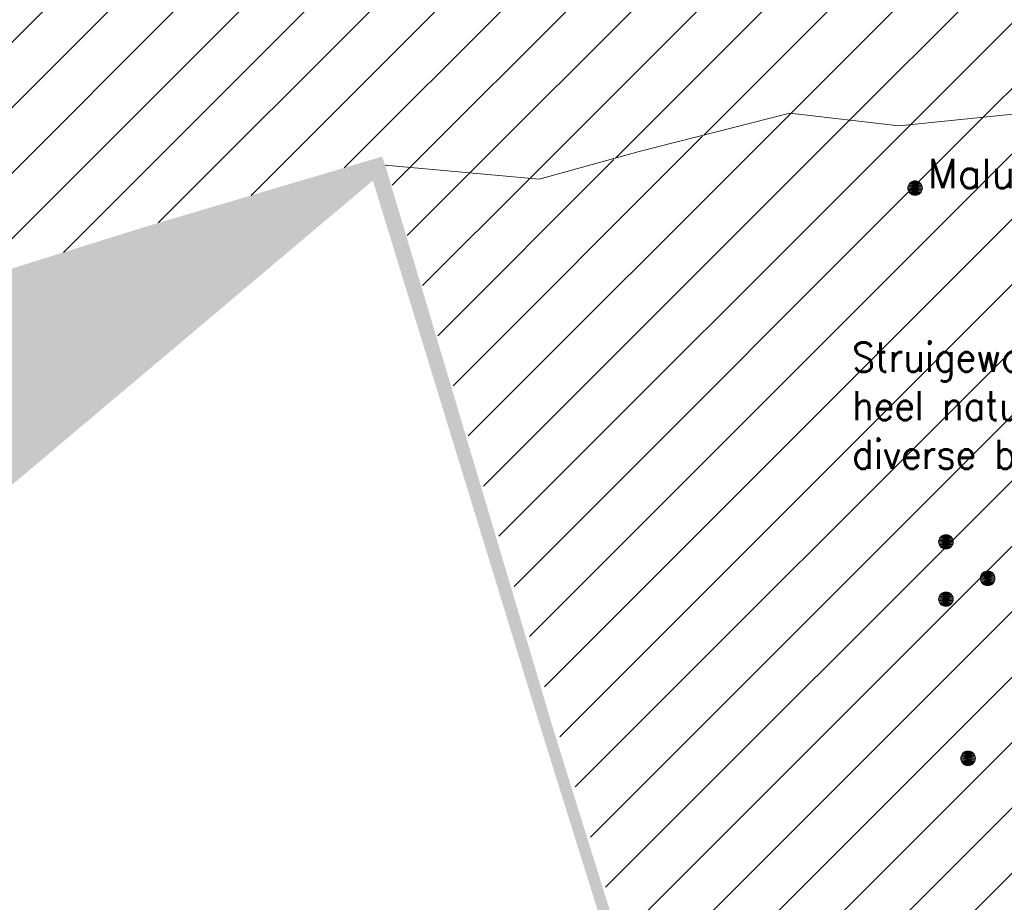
# Model space of a CAD drawing. Header units: metres. Extents: x 102852 to 106916, y 385458 to 392749.
# Tile 20 of 68: x 104631 to 104665, y 386144 to 386174. Entities that reach past the tile are written whole.
import ezdxf
from ezdxf.enums import TextEntityAlignment as Align

# ---------------------------------------------------------------- set-up
doc = ezdxf.new("R2010")
doc.units = ezdxf.units.M
for name, color, linetype, lineweight in [('0-BEPLANTING', 14, 'Continuous', 30), ('0-GRAS OM SPORTVELDEN', 2, 'Continuous', 30), ('0-HAAG', 82, 'Continuous', 30), ('_alg-maatvoering', 7, 'Continuous', 0), ('B-WE-GR-STRUIK-G', 90, 'Continuous', 13), ('Bomen', 84, 'Continuous', 0), ('Boomsoort', 10, 'Continuous', 0)]:
    doc.layers.add(name, color=color, linetype=linetype, lineweight=lineweight)
doc.styles.add('arial', font='arial.ttf')
doc.styles.add('Style-txt', font='txt.shx')

# ---------------------------------------------------------------- blocks, each defined once
blk = doc.blocks.new('MPOLYGON_627')
at = {"layer": 'Bomen', "flags": 128}
for points in [[(104661.987, 386168.552), (104661.973, 386168.505), (104662.464, 386168.505)], [(104662.01, 386168.595), (104661.987, 386168.552), (104662.449, 386168.552)], [(104661.987, 386168.552), (104662.449, 386168.552), (104662.464, 386168.505)], [(104662.042, 386168.633), (104662.01, 386168.595), (104662.426, 386168.595)], [(104662.01, 386168.595), (104662.426, 386168.595), (104662.449, 386168.552)], [(104662.079, 386168.664), (104662.042, 386168.633), (104662.395, 386168.633)], [(104662.042, 386168.633), (104662.395, 386168.633), (104662.426, 386168.595)], [(104662.123, 386168.687), (104662.079, 386168.664), (104662.357, 386168.664)], [(104662.079, 386168.664), (104662.357, 386168.664), (104662.395, 386168.633)], [(104662.17, 386168.702), (104662.123, 386168.687), (104662.314, 386168.687)], [(104662.123, 386168.687), (104662.314, 386168.687), (104662.357, 386168.664)], [(104662.218, 386168.707), (104662.17, 386168.702), (104662.267, 386168.702)], [(104662.17, 386168.702), (104662.267, 386168.702), (104662.314, 386168.687)], [(104661.973, 386168.505), (104661.968, 386168.457), (104662.468, 386168.457)], [(104661.968, 386168.457), (104661.973, 386168.408), (104662.464, 386168.408)], [(104661.968, 386168.457), (104662.468, 386168.457), (104662.464, 386168.408)], [(104661.973, 386168.505), (104662.464, 386168.505), (104662.468, 386168.457)], [(104661.973, 386168.408), (104661.987, 386168.361), (104662.449, 386168.361)], [(104661.973, 386168.408), (104662.464, 386168.408), (104662.449, 386168.361)], [(104661.987, 386168.361), (104662.01, 386168.318), (104662.426, 386168.318)], [(104661.987, 386168.361), (104662.449, 386168.361), (104662.426, 386168.318)], [(104662.01, 386168.318), (104662.042, 386168.28), (104662.395, 386168.28)], [(104662.01, 386168.318), (104662.426, 386168.318), (104662.395, 386168.28)], [(104662.042, 386168.28), (104662.079, 386168.249), (104662.357, 386168.249)], [(104662.042, 386168.28), (104662.395, 386168.28), (104662.357, 386168.249)], [(104662.079, 386168.249), (104662.123, 386168.226), (104662.314, 386168.226)], [(104662.079, 386168.249), (104662.357, 386168.249), (104662.314, 386168.226)], [(104662.123, 386168.226), (104662.17, 386168.211), (104662.267, 386168.211)], [(104662.123, 386168.226), (104662.314, 386168.226), (104662.267, 386168.211)], [(104662.17, 386168.211), (104662.267, 386168.211), (104662.218, 386168.207)]]:
    blk.add_lwpolyline(points, close=True, dxfattribs=at)
at = {"layer": 'Bomen', "color": 74, "true_color": 0x55aa00, "flags": 128}
for points in [[(104661.973, 386168.505), (104661.987, 386168.552)], [(104661.987, 386168.552), (104662.01, 386168.595)], [(104662.01, 386168.595), (104662.042, 386168.633)], [(104662.042, 386168.633), (104662.079, 386168.664)], [(104662.079, 386168.664), (104662.123, 386168.687)], [(104662.123, 386168.687), (104662.17, 386168.702)], [(104662.17, 386168.702), (104662.218, 386168.707)], [(104662.218, 386168.707), (104662.267, 386168.702)], [(104662.267, 386168.702), (104662.314, 386168.687)], [(104662.314, 386168.687), (104662.357, 386168.664)], [(104662.357, 386168.664), (104662.395, 386168.633)], [(104662.395, 386168.633), (104662.426, 386168.595)], [(104662.426, 386168.595), (104662.449, 386168.552)], [(104662.449, 386168.552), (104662.464, 386168.505)], [(104661.968, 386168.457), (104661.973, 386168.505)], [(104661.973, 386168.408), (104661.968, 386168.457)], [(104661.987, 386168.361), (104661.973, 386168.408)], [(104662.01, 386168.318), (104661.987, 386168.361)], [(104662.042, 386168.28), (104662.01, 386168.318)], [(104662.079, 386168.249), (104662.042, 386168.28)], [(104662.123, 386168.226), (104662.079, 386168.249)], [(104662.17, 386168.211), (104662.123, 386168.226)], [(104662.218, 386168.207), (104662.17, 386168.211)], [(104662.267, 386168.211), (104662.218, 386168.207)], [(104662.314, 386168.226), (104662.267, 386168.211)], [(104662.357, 386168.249), (104662.314, 386168.226)], [(104662.395, 386168.28), (104662.357, 386168.249)], [(104662.426, 386168.318), (104662.395, 386168.28)], [(104662.449, 386168.361), (104662.426, 386168.318)], [(104662.464, 386168.408), (104662.449, 386168.361)], [(104662.464, 386168.505), (104662.468, 386168.457)], [(104662.468, 386168.457), (104662.464, 386168.408)]]:
    blk.add_lwpolyline(points, dxfattribs=at)
at = {"layer": 'Bomen'}
for points in [[(104661.987, 386168.552), (104661.973, 386168.505), (104662.464, 386168.505)], [(104662.01, 386168.595), (104661.987, 386168.552), (104662.449, 386168.552)], [(104661.987, 386168.552), (104662.449, 386168.552), (104662.464, 386168.505)], [(104662.042, 386168.633), (104662.01, 386168.595), (104662.426, 386168.595)], [(104662.01, 386168.595), (104662.426, 386168.595), (104662.449, 386168.552)], [(104662.079, 386168.664), (104662.042, 386168.633), (104662.395, 386168.633)], [(104662.042, 386168.633), (104662.395, 386168.633), (104662.426, 386168.595)], [(104662.123, 386168.687), (104662.079, 386168.664), (104662.357, 386168.664)], [(104662.079, 386168.664), (104662.357, 386168.664), (104662.395, 386168.633)], [(104662.17, 386168.702), (104662.123, 386168.687), (104662.314, 386168.687)], [(104662.123, 386168.687), (104662.314, 386168.687), (104662.357, 386168.664)], [(104662.218, 386168.707), (104662.17, 386168.702), (104662.267, 386168.702)], [(104662.17, 386168.702), (104662.267, 386168.702), (104662.314, 386168.687)], [(104661.973, 386168.505), (104661.968, 386168.457), (104662.468, 386168.457)], [(104661.973, 386168.505), (104662.464, 386168.505), (104662.468, 386168.457)]]:
    blk.add_solid(points, dxfattribs=at)
at = {"layer": 'Bomen', "extrusion": (0, 0, -1)}
for points in [[(-104661.968, 386168.457), (-104661.973, 386168.408), (-104662.464, 386168.408)], [(-104661.968, 386168.457), (-104662.468, 386168.457), (-104662.464, 386168.408)], [(-104661.973, 386168.408), (-104661.987, 386168.361), (-104662.449, 386168.361)], [(-104661.973, 386168.408), (-104662.464, 386168.408), (-104662.449, 386168.361)], [(-104661.987, 386168.361), (-104662.01, 386168.318), (-104662.426, 386168.318)], [(-104661.987, 386168.361), (-104662.449, 386168.361), (-104662.426, 386168.318)], [(-104662.01, 386168.318), (-104662.042, 386168.28), (-104662.395, 386168.28)], [(-104662.01, 386168.318), (-104662.426, 386168.318), (-104662.395, 386168.28)], [(-104662.042, 386168.28), (-104662.079, 386168.249), (-104662.357, 386168.249)], [(-104662.042, 386168.28), (-104662.395, 386168.28), (-104662.357, 386168.249)], [(-104662.079, 386168.249), (-104662.123, 386168.226), (-104662.314, 386168.226)], [(-104662.079, 386168.249), (-104662.357, 386168.249), (-104662.314, 386168.226)], [(-104662.123, 386168.226), (-104662.17, 386168.211), (-104662.267, 386168.211)], [(-104662.123, 386168.226), (-104662.314, 386168.226), (-104662.267, 386168.211)], [(-104662.17, 386168.211), (-104662.267, 386168.211), (-104662.218, 386168.207)]]:
    blk.add_solid(points, dxfattribs=at)
blk = doc.blocks.new('MPOLYGON_629')
at = {"layer": 'Bomen', "flags": 128}
for points in [[(104663.032, 386154.394), (104663.027, 386154.345), (104663.527, 386154.345)], [(104663.027, 386154.345), (104663.032, 386154.296), (104663.522, 386154.296)], [(104663.027, 386154.345), (104663.527, 386154.345), (104663.522, 386154.296)], [(104663.046, 386154.441), (104663.032, 386154.394), (104663.522, 386154.394)], [(104663.032, 386154.394), (104663.522, 386154.394), (104663.527, 386154.345)], [(104663.069, 386154.484), (104663.046, 386154.441), (104663.508, 386154.441)], [(104663.046, 386154.441), (104663.508, 386154.441), (104663.522, 386154.394)], [(104663.1, 386154.522), (104663.069, 386154.484), (104663.485, 386154.484)], [(104663.069, 386154.484), (104663.485, 386154.484), (104663.508, 386154.441)], [(104663.138, 386154.553), (104663.1, 386154.522), (104663.454, 386154.522)], [(104663.1, 386154.522), (104663.454, 386154.522), (104663.485, 386154.484)], [(104663.181, 386154.576), (104663.138, 386154.553), (104663.416, 386154.553)], [(104663.138, 386154.553), (104663.416, 386154.553), (104663.454, 386154.522)], [(104663.228, 386154.59), (104663.181, 386154.576), (104663.373, 386154.576)], [(104663.181, 386154.576), (104663.373, 386154.576), (104663.416, 386154.553)], [(104663.277, 386154.595), (104663.228, 386154.59), (104663.326, 386154.59)], [(104663.228, 386154.59), (104663.326, 386154.59), (104663.373, 386154.576)], [(104663.032, 386154.296), (104663.046, 386154.25), (104663.508, 386154.25)], [(104663.032, 386154.296), (104663.522, 386154.296), (104663.508, 386154.25)], [(104663.046, 386154.25), (104663.069, 386154.206), (104663.485, 386154.206)], [(104663.046, 386154.25), (104663.508, 386154.25), (104663.485, 386154.206)], [(104663.069, 386154.206), (104663.1, 386154.168), (104663.454, 386154.168)], [(104663.069, 386154.206), (104663.485, 386154.206), (104663.454, 386154.168)], [(104663.1, 386154.168), (104663.138, 386154.137), (104663.416, 386154.137)], [(104663.1, 386154.168), (104663.454, 386154.168), (104663.416, 386154.137)], [(104663.138, 386154.137), (104663.181, 386154.114), (104663.373, 386154.114)], [(104663.138, 386154.137), (104663.416, 386154.137), (104663.373, 386154.114)], [(104663.181, 386154.114), (104663.228, 386154.1), (104663.326, 386154.1)], [(104663.181, 386154.114), (104663.373, 386154.114), (104663.326, 386154.1)], [(104663.228, 386154.1), (104663.326, 386154.1), (104663.277, 386154.095)]]:
    blk.add_lwpolyline(points, close=True, dxfattribs=at)
at = {"layer": 'Bomen', "color": 74, "true_color": 0x55aa00, "flags": 128}
for points in [[(104663.027, 386154.345), (104663.032, 386154.394)], [(104663.032, 386154.296), (104663.027, 386154.345)], [(104663.032, 386154.394), (104663.046, 386154.441)], [(104663.046, 386154.441), (104663.069, 386154.484)], [(104663.069, 386154.484), (104663.1, 386154.522)], [(104663.1, 386154.522), (104663.138, 386154.553)], [(104663.138, 386154.553), (104663.181, 386154.576)], [(104663.181, 386154.576), (104663.228, 386154.59)], [(104663.228, 386154.59), (104663.277, 386154.595)], [(104663.277, 386154.595), (104663.326, 386154.59)], [(104663.326, 386154.59), (104663.373, 386154.576)], [(104663.373, 386154.576), (104663.416, 386154.553)], [(104663.416, 386154.553), (104663.454, 386154.522)], [(104663.454, 386154.522), (104663.485, 386154.484)], [(104663.485, 386154.484), (104663.508, 386154.441)], [(104663.508, 386154.441), (104663.522, 386154.394)], [(104663.522, 386154.394), (104663.527, 386154.345)], [(104663.527, 386154.345), (104663.522, 386154.296)], [(104663.046, 386154.25), (104663.032, 386154.296)], [(104663.069, 386154.206), (104663.046, 386154.25)], [(104663.1, 386154.168), (104663.069, 386154.206)], [(104663.138, 386154.137), (104663.1, 386154.168)], [(104663.181, 386154.114), (104663.138, 386154.137)], [(104663.228, 386154.1), (104663.181, 386154.114)], [(104663.277, 386154.095), (104663.228, 386154.1)], [(104663.326, 386154.1), (104663.277, 386154.095)], [(104663.373, 386154.114), (104663.326, 386154.1)], [(104663.416, 386154.137), (104663.373, 386154.114)], [(104663.454, 386154.168), (104663.416, 386154.137)], [(104663.485, 386154.206), (104663.454, 386154.168)], [(104663.508, 386154.25), (104663.485, 386154.206)], [(104663.522, 386154.296), (104663.508, 386154.25)]]:
    blk.add_lwpolyline(points, dxfattribs=at)
at = {"layer": 'Bomen'}
for points in [[(104663.032, 386154.394), (104663.027, 386154.345), (104663.527, 386154.345)], [(104663.046, 386154.441), (104663.032, 386154.394), (104663.522, 386154.394)], [(104663.032, 386154.394), (104663.522, 386154.394), (104663.527, 386154.345)], [(104663.069, 386154.484), (104663.046, 386154.441), (104663.508, 386154.441)], [(104663.046, 386154.441), (104663.508, 386154.441), (104663.522, 386154.394)], [(104663.1, 386154.522), (104663.069, 386154.484), (104663.485, 386154.484)], [(104663.069, 386154.484), (104663.485, 386154.484), (104663.508, 386154.441)], [(104663.138, 386154.553), (104663.1, 386154.522), (104663.454, 386154.522)], [(104663.1, 386154.522), (104663.454, 386154.522), (104663.485, 386154.484)], [(104663.181, 386154.576), (104663.138, 386154.553), (104663.416, 386154.553)], [(104663.138, 386154.553), (104663.416, 386154.553), (104663.454, 386154.522)], [(104663.228, 386154.59), (104663.181, 386154.576), (104663.373, 386154.576)], [(104663.181, 386154.576), (104663.373, 386154.576), (104663.416, 386154.553)], [(104663.277, 386154.595), (104663.228, 386154.59), (104663.326, 386154.59)], [(104663.228, 386154.59), (104663.326, 386154.59), (104663.373, 386154.576)]]:
    blk.add_solid(points, dxfattribs=at)
at = {"layer": 'Bomen', "extrusion": (0, 0, -1)}
for points in [[(-104663.027, 386154.345), (-104663.032, 386154.296), (-104663.522, 386154.296)], [(-104663.027, 386154.345), (-104663.527, 386154.345), (-104663.522, 386154.296)], [(-104663.032, 386154.296), (-104663.046, 386154.25), (-104663.508, 386154.25)], [(-104663.032, 386154.296), (-104663.522, 386154.296), (-104663.508, 386154.25)], [(-104663.046, 386154.25), (-104663.069, 386154.206), (-104663.485, 386154.206)], [(-104663.046, 386154.25), (-104663.508, 386154.25), (-104663.485, 386154.206)], [(-104663.069, 386154.206), (-104663.1, 386154.168), (-104663.454, 386154.168)], [(-104663.069, 386154.206), (-104663.485, 386154.206), (-104663.454, 386154.168)], [(-104663.1, 386154.168), (-104663.138, 386154.137), (-104663.416, 386154.137)], [(-104663.1, 386154.168), (-104663.454, 386154.168), (-104663.416, 386154.137)], [(-104663.138, 386154.137), (-104663.181, 386154.114), (-104663.373, 386154.114)], [(-104663.138, 386154.137), (-104663.416, 386154.137), (-104663.373, 386154.114)], [(-104663.181, 386154.114), (-104663.228, 386154.1), (-104663.326, 386154.1)], [(-104663.181, 386154.114), (-104663.373, 386154.114), (-104663.326, 386154.1)], [(-104663.228, 386154.1), (-104663.326, 386154.1), (-104663.277, 386154.095)]]:
    blk.add_solid(points, dxfattribs=at)
blk = doc.blocks.new('MPOLYGON_636')
at = {"layer": 'Bomen', "flags": 128}
for points in [[(104663.806, 386148.979), (104663.791, 386148.932), (104664.282, 386148.932)], [(104663.829, 386149.022), (104663.806, 386148.979), (104664.268, 386148.979)], [(104663.806, 386148.979), (104664.268, 386148.979), (104664.282, 386148.932)], [(104663.86, 386149.06), (104663.829, 386149.022), (104664.244, 386149.022)], [(104663.829, 386149.022), (104664.244, 386149.022), (104664.268, 386148.979)], [(104663.898, 386149.091), (104663.86, 386149.06), (104664.213, 386149.06)], [(104663.86, 386149.06), (104664.213, 386149.06), (104664.244, 386149.022)], [(104663.941, 386149.114), (104663.898, 386149.091), (104664.175, 386149.091)], [(104663.898, 386149.091), (104664.175, 386149.091), (104664.213, 386149.06)], [(104663.988, 386149.128), (104663.941, 386149.114), (104664.132, 386149.114)], [(104663.941, 386149.114), (104664.132, 386149.114), (104664.175, 386149.091)], [(104664.037, 386149.133), (104663.988, 386149.128), (104664.085, 386149.128)], [(104663.988, 386149.128), (104664.085, 386149.128), (104664.132, 386149.114)], [(104663.791, 386148.932), (104663.787, 386148.883), (104664.287, 386148.883)], [(104663.787, 386148.883), (104663.791, 386148.834), (104664.282, 386148.834)], [(104663.787, 386148.883), (104664.287, 386148.883), (104664.282, 386148.834)], [(104663.791, 386148.932), (104664.282, 386148.932), (104664.287, 386148.883)], [(104663.791, 386148.834), (104663.806, 386148.787), (104664.268, 386148.787)], [(104663.791, 386148.834), (104664.282, 386148.834), (104664.268, 386148.787)], [(104663.806, 386148.787), (104663.829, 386148.744), (104664.244, 386148.744)], [(104663.806, 386148.787), (104664.268, 386148.787), (104664.244, 386148.744)], [(104663.829, 386148.744), (104663.86, 386148.706), (104664.213, 386148.706)], [(104663.829, 386148.744), (104664.244, 386148.744), (104664.213, 386148.706)], [(104663.86, 386148.706), (104663.898, 386148.675), (104664.175, 386148.675)], [(104663.86, 386148.706), (104664.213, 386148.706), (104664.175, 386148.675)], [(104663.898, 386148.675), (104663.941, 386148.652), (104664.132, 386148.652)], [(104663.898, 386148.675), (104664.175, 386148.675), (104664.132, 386148.652)], [(104663.941, 386148.652), (104663.988, 386148.638), (104664.085, 386148.638)], [(104663.941, 386148.652), (104664.132, 386148.652), (104664.085, 386148.638)], [(104663.988, 386148.638), (104664.085, 386148.638), (104664.037, 386148.633)]]:
    blk.add_lwpolyline(points, close=True, dxfattribs=at)
at = {"layer": 'Bomen', "color": 74, "true_color": 0x55aa00, "flags": 128}
for points in [[(104663.791, 386148.932), (104663.806, 386148.979)], [(104663.806, 386148.979), (104663.829, 386149.022)], [(104663.829, 386149.022), (104663.86, 386149.06)], [(104663.86, 386149.06), (104663.898, 386149.091)], [(104663.898, 386149.091), (104663.941, 386149.114)], [(104663.941, 386149.114), (104663.988, 386149.128)], [(104663.988, 386149.128), (104664.037, 386149.133)], [(104664.037, 386149.133), (104664.085, 386149.128)], [(104664.085, 386149.128), (104664.132, 386149.114)], [(104664.132, 386149.114), (104664.175, 386149.091)], [(104664.175, 386149.091), (104664.213, 386149.06)], [(104664.213, 386149.06), (104664.244, 386149.022)], [(104664.244, 386149.022), (104664.268, 386148.979)], [(104664.268, 386148.979), (104664.282, 386148.932)], [(104663.787, 386148.883), (104663.791, 386148.932)], [(104663.791, 386148.834), (104663.787, 386148.883)], [(104663.806, 386148.787), (104663.791, 386148.834)], [(104663.829, 386148.744), (104663.806, 386148.787)], [(104663.86, 386148.706), (104663.829, 386148.744)], [(104663.898, 386148.675), (104663.86, 386148.706)], [(104663.941, 386148.652), (104663.898, 386148.675)], [(104663.988, 386148.638), (104663.941, 386148.652)], [(104664.037, 386148.633), (104663.988, 386148.638)], [(104664.085, 386148.638), (104664.037, 386148.633)], [(104664.132, 386148.652), (104664.085, 386148.638)], [(104664.175, 386148.675), (104664.132, 386148.652)], [(104664.213, 386148.706), (104664.175, 386148.675)], [(104664.244, 386148.744), (104664.213, 386148.706)], [(104664.268, 386148.787), (104664.244, 386148.744)], [(104664.282, 386148.834), (104664.268, 386148.787)], [(104664.282, 386148.932), (104664.287, 386148.883)], [(104664.287, 386148.883), (104664.282, 386148.834)]]:
    blk.add_lwpolyline(points, dxfattribs=at)
at = {"layer": 'Bomen'}
for points in [[(104663.806, 386148.979), (104663.791, 386148.932), (104664.282, 386148.932)], [(104663.829, 386149.022), (104663.806, 386148.979), (104664.268, 386148.979)], [(104663.806, 386148.979), (104664.268, 386148.979), (104664.282, 386148.932)], [(104663.86, 386149.06), (104663.829, 386149.022), (104664.244, 386149.022)], [(104663.829, 386149.022), (104664.244, 386149.022), (104664.268, 386148.979)], [(104663.898, 386149.091), (104663.86, 386149.06), (104664.213, 386149.06)], [(104663.86, 386149.06), (104664.213, 386149.06), (104664.244, 386149.022)], [(104663.941, 386149.114), (104663.898, 386149.091), (104664.175, 386149.091)], [(104663.898, 386149.091), (104664.175, 386149.091), (104664.213, 386149.06)], [(104663.988, 386149.128), (104663.941, 386149.114), (104664.132, 386149.114)], [(104663.941, 386149.114), (104664.132, 386149.114), (104664.175, 386149.091)], [(104664.037, 386149.133), (104663.988, 386149.128), (104664.085, 386149.128)], [(104663.988, 386149.128), (104664.085, 386149.128), (104664.132, 386149.114)], [(104663.791, 386148.932), (104663.787, 386148.883), (104664.287, 386148.883)], [(104663.791, 386148.932), (104664.282, 386148.932), (104664.287, 386148.883)]]:
    blk.add_solid(points, dxfattribs=at)
at = {"layer": 'Bomen', "extrusion": (0, 0, -1)}
for points in [[(-104663.787, 386148.883), (-104663.791, 386148.834), (-104664.282, 386148.834)], [(-104663.787, 386148.883), (-104664.287, 386148.883), (-104664.282, 386148.834)], [(-104663.791, 386148.834), (-104663.806, 386148.787), (-104664.268, 386148.787)], [(-104663.791, 386148.834), (-104664.282, 386148.834), (-104664.268, 386148.787)], [(-104663.806, 386148.787), (-104663.829, 386148.744), (-104664.244, 386148.744)], [(-104663.806, 386148.787), (-104664.268, 386148.787), (-104664.244, 386148.744)], [(-104663.829, 386148.744), (-104663.86, 386148.706), (-104664.213, 386148.706)], [(-104663.829, 386148.744), (-104664.244, 386148.744), (-104664.213, 386148.706)], [(-104663.86, 386148.706), (-104663.898, 386148.675), (-104664.175, 386148.675)], [(-104663.86, 386148.706), (-104664.213, 386148.706), (-104664.175, 386148.675)], [(-104663.898, 386148.675), (-104663.941, 386148.652), (-104664.132, 386148.652)], [(-104663.898, 386148.675), (-104664.175, 386148.675), (-104664.132, 386148.652)], [(-104663.941, 386148.652), (-104663.988, 386148.638), (-104664.085, 386148.638)], [(-104663.941, 386148.652), (-104664.132, 386148.652), (-104664.085, 386148.638)], [(-104663.988, 386148.638), (-104664.085, 386148.638), (-104664.037, 386148.633)]]:
    blk.add_solid(points, dxfattribs=at)
blk = doc.blocks.new('MPOLYGON_686')
at = {"layer": 'Bomen', "flags": 128}
for points in [[(104663.046, 386156.409), (104663.032, 386156.362), (104663.522, 386156.362)], [(104663.069, 386156.452), (104663.046, 386156.409), (104663.508, 386156.409)], [(104663.046, 386156.409), (104663.508, 386156.409), (104663.522, 386156.362)], [(104663.1, 386156.49), (104663.069, 386156.452), (104663.485, 386156.452)], [(104663.069, 386156.452), (104663.485, 386156.452), (104663.508, 386156.409)], [(104663.138, 386156.521), (104663.1, 386156.49), (104663.454, 386156.49)], [(104663.1, 386156.49), (104663.454, 386156.49), (104663.485, 386156.452)], [(104663.181, 386156.544), (104663.138, 386156.521), (104663.416, 386156.521)], [(104663.138, 386156.521), (104663.416, 386156.521), (104663.454, 386156.49)], [(104663.228, 386156.558), (104663.181, 386156.544), (104663.373, 386156.544)], [(104663.181, 386156.544), (104663.373, 386156.544), (104663.416, 386156.521)], [(104663.277, 386156.563), (104663.228, 386156.558), (104663.326, 386156.558)], [(104663.228, 386156.558), (104663.326, 386156.558), (104663.373, 386156.544)], [(104663.032, 386156.362), (104663.027, 386156.313), (104663.527, 386156.313)], [(104663.027, 386156.313), (104663.032, 386156.264), (104663.522, 386156.264)], [(104663.027, 386156.313), (104663.527, 386156.313), (104663.522, 386156.264)], [(104663.032, 386156.362), (104663.522, 386156.362), (104663.527, 386156.313)], [(104663.032, 386156.264), (104663.046, 386156.217), (104663.508, 386156.217)], [(104663.032, 386156.264), (104663.522, 386156.264), (104663.508, 386156.217)], [(104663.046, 386156.217), (104663.069, 386156.174), (104663.485, 386156.174)], [(104663.046, 386156.217), (104663.508, 386156.217), (104663.485, 386156.174)], [(104663.069, 386156.174), (104663.1, 386156.136), (104663.454, 386156.136)], [(104663.069, 386156.174), (104663.485, 386156.174), (104663.454, 386156.136)], [(104663.1, 386156.136), (104663.138, 386156.105), (104663.416, 386156.105)], [(104663.1, 386156.136), (104663.454, 386156.136), (104663.416, 386156.105)], [(104663.138, 386156.105), (104663.181, 386156.082), (104663.373, 386156.082)], [(104663.138, 386156.105), (104663.416, 386156.105), (104663.373, 386156.082)], [(104663.181, 386156.082), (104663.228, 386156.068), (104663.326, 386156.068)], [(104663.181, 386156.082), (104663.373, 386156.082), (104663.326, 386156.068)], [(104663.228, 386156.068), (104663.326, 386156.068), (104663.277, 386156.063)]]:
    blk.add_lwpolyline(points, close=True, dxfattribs=at)
at = {"layer": 'Bomen', "color": 74, "true_color": 0x55aa00, "flags": 128}
for points in [[(104663.032, 386156.362), (104663.046, 386156.409)], [(104663.046, 386156.409), (104663.069, 386156.452)], [(104663.069, 386156.452), (104663.1, 386156.49)], [(104663.1, 386156.49), (104663.138, 386156.521)], [(104663.138, 386156.521), (104663.181, 386156.544)], [(104663.181, 386156.544), (104663.228, 386156.558)], [(104663.228, 386156.558), (104663.277, 386156.563)], [(104663.277, 386156.563), (104663.326, 386156.558)], [(104663.326, 386156.558), (104663.373, 386156.544)], [(104663.373, 386156.544), (104663.416, 386156.521)], [(104663.416, 386156.521), (104663.454, 386156.49)], [(104663.454, 386156.49), (104663.485, 386156.452)], [(104663.485, 386156.452), (104663.508, 386156.409)], [(104663.508, 386156.409), (104663.522, 386156.362)], [(104663.027, 386156.313), (104663.032, 386156.362)], [(104663.032, 386156.264), (104663.027, 386156.313)], [(104663.046, 386156.217), (104663.032, 386156.264)], [(104663.069, 386156.174), (104663.046, 386156.217)], [(104663.1, 386156.136), (104663.069, 386156.174)], [(104663.138, 386156.105), (104663.1, 386156.136)], [(104663.181, 386156.082), (104663.138, 386156.105)], [(104663.228, 386156.068), (104663.181, 386156.082)], [(104663.277, 386156.063), (104663.228, 386156.068)], [(104663.326, 386156.068), (104663.277, 386156.063)], [(104663.373, 386156.082), (104663.326, 386156.068)], [(104663.416, 386156.105), (104663.373, 386156.082)], [(104663.454, 386156.136), (104663.416, 386156.105)], [(104663.485, 386156.174), (104663.454, 386156.136)], [(104663.508, 386156.217), (104663.485, 386156.174)], [(104663.522, 386156.264), (104663.508, 386156.217)], [(104663.522, 386156.362), (104663.527, 386156.313)], [(104663.527, 386156.313), (104663.522, 386156.264)]]:
    blk.add_lwpolyline(points, dxfattribs=at)
at = {"layer": 'Bomen'}
for points in [[(104663.046, 386156.409), (104663.032, 386156.362), (104663.522, 386156.362)], [(104663.069, 386156.452), (104663.046, 386156.409), (104663.508, 386156.409)], [(104663.046, 386156.409), (104663.508, 386156.409), (104663.522, 386156.362)], [(104663.1, 386156.49), (104663.069, 386156.452), (104663.485, 386156.452)], [(104663.069, 386156.452), (104663.485, 386156.452), (104663.508, 386156.409)], [(104663.138, 386156.521), (104663.1, 386156.49), (104663.454, 386156.49)], [(104663.1, 386156.49), (104663.454, 386156.49), (104663.485, 386156.452)], [(104663.181, 386156.544), (104663.138, 386156.521), (104663.416, 386156.521)], [(104663.138, 386156.521), (104663.416, 386156.521), (104663.454, 386156.49)], [(104663.228, 386156.558), (104663.181, 386156.544), (104663.373, 386156.544)], [(104663.181, 386156.544), (104663.373, 386156.544), (104663.416, 386156.521)], [(104663.277, 386156.563), (104663.228, 386156.558), (104663.326, 386156.558)], [(104663.228, 386156.558), (104663.326, 386156.558), (104663.373, 386156.544)], [(104663.032, 386156.362), (104663.027, 386156.313), (104663.527, 386156.313)], [(104663.032, 386156.362), (104663.522, 386156.362), (104663.527, 386156.313)]]:
    blk.add_solid(points, dxfattribs=at)
at = {"layer": 'Bomen', "extrusion": (0, 0, -1)}
for points in [[(-104663.027, 386156.313), (-104663.032, 386156.264), (-104663.522, 386156.264)], [(-104663.027, 386156.313), (-104663.527, 386156.313), (-104663.522, 386156.264)], [(-104663.032, 386156.264), (-104663.046, 386156.217), (-104663.508, 386156.217)], [(-104663.032, 386156.264), (-104663.522, 386156.264), (-104663.508, 386156.217)], [(-104663.046, 386156.217), (-104663.069, 386156.174), (-104663.485, 386156.174)], [(-104663.046, 386156.217), (-104663.508, 386156.217), (-104663.485, 386156.174)], [(-104663.069, 386156.174), (-104663.1, 386156.136), (-104663.454, 386156.136)], [(-104663.069, 386156.174), (-104663.485, 386156.174), (-104663.454, 386156.136)], [(-104663.1, 386156.136), (-104663.138, 386156.105), (-104663.416, 386156.105)], [(-104663.1, 386156.136), (-104663.454, 386156.136), (-104663.416, 386156.105)], [(-104663.138, 386156.105), (-104663.181, 386156.082), (-104663.373, 386156.082)], [(-104663.138, 386156.105), (-104663.416, 386156.105), (-104663.373, 386156.082)], [(-104663.181, 386156.082), (-104663.228, 386156.068), (-104663.326, 386156.068)], [(-104663.181, 386156.082), (-104663.373, 386156.082), (-104663.326, 386156.068)], [(-104663.228, 386156.068), (-104663.326, 386156.068), (-104663.277, 386156.063)]]:
    blk.add_solid(points, dxfattribs=at)
blk = doc.blocks.new('MPOLYGON_687')
at = {"layer": 'Bomen', "flags": 128}
for points in [[(104664.463, 386155.11), (104664.458, 386155.061), (104664.958, 386155.061)], [(104664.458, 386155.061), (104664.463, 386155.012), (104664.953, 386155.012)], [(104664.458, 386155.061), (104664.958, 386155.061), (104664.953, 386155.012)], [(104664.477, 386155.156), (104664.463, 386155.11), (104664.953, 386155.11)], [(104664.463, 386155.11), (104664.953, 386155.11), (104664.958, 386155.061)], [(104664.5, 386155.2), (104664.477, 386155.156), (104664.939, 386155.156)], [(104664.477, 386155.156), (104664.939, 386155.156), (104664.953, 386155.11)], [(104664.531, 386155.238), (104664.5, 386155.2), (104664.916, 386155.2)], [(104664.5, 386155.2), (104664.916, 386155.2), (104664.939, 386155.156)], [(104664.569, 386155.269), (104664.531, 386155.238), (104664.885, 386155.238)], [(104664.531, 386155.238), (104664.885, 386155.238), (104664.916, 386155.2)], [(104664.613, 386155.292), (104664.569, 386155.269), (104664.847, 386155.269)], [(104664.569, 386155.269), (104664.847, 386155.269), (104664.885, 386155.238)], [(104664.659, 386155.306), (104664.613, 386155.292), (104664.804, 386155.292)], [(104664.613, 386155.292), (104664.804, 386155.292), (104664.847, 386155.269)], [(104664.708, 386155.311), (104664.659, 386155.306), (104664.757, 386155.306)], [(104664.659, 386155.306), (104664.757, 386155.306), (104664.804, 386155.292)], [(104664.463, 386155.012), (104664.477, 386154.965), (104664.939, 386154.965)], [(104664.463, 386155.012), (104664.953, 386155.012), (104664.939, 386154.965)], [(104664.477, 386154.965), (104664.5, 386154.922), (104664.916, 386154.922)], [(104664.477, 386154.965), (104664.939, 386154.965), (104664.916, 386154.922)], [(104664.5, 386154.922), (104664.531, 386154.884), (104664.885, 386154.884)], [(104664.5, 386154.922), (104664.916, 386154.922), (104664.885, 386154.884)], [(104664.531, 386154.884), (104664.569, 386154.853), (104664.847, 386154.853)], [(104664.531, 386154.884), (104664.885, 386154.884), (104664.847, 386154.853)], [(104664.569, 386154.853), (104664.613, 386154.83), (104664.804, 386154.83)], [(104664.569, 386154.853), (104664.847, 386154.853), (104664.804, 386154.83)], [(104664.613, 386154.83), (104664.659, 386154.816), (104664.757, 386154.816)], [(104664.613, 386154.83), (104664.804, 386154.83), (104664.757, 386154.816)], [(104664.659, 386154.816), (104664.757, 386154.816), (104664.708, 386154.811)]]:
    blk.add_lwpolyline(points, close=True, dxfattribs=at)
at = {"layer": 'Bomen', "color": 74, "true_color": 0x55aa00, "flags": 128}
for points in [[(104664.458, 386155.061), (104664.463, 386155.11)], [(104664.463, 386155.012), (104664.458, 386155.061)], [(104664.463, 386155.11), (104664.477, 386155.156)], [(104664.477, 386155.156), (104664.5, 386155.2)], [(104664.5, 386155.2), (104664.531, 386155.238)], [(104664.531, 386155.238), (104664.569, 386155.269)], [(104664.569, 386155.269), (104664.613, 386155.292)], [(104664.613, 386155.292), (104664.659, 386155.306)], [(104664.659, 386155.306), (104664.708, 386155.311)], [(104664.708, 386155.311), (104664.757, 386155.306)], [(104664.757, 386155.306), (104664.804, 386155.292)], [(104664.804, 386155.292), (104664.847, 386155.269)], [(104664.847, 386155.269), (104664.885, 386155.238)], [(104664.885, 386155.238), (104664.916, 386155.2)], [(104664.916, 386155.2), (104664.939, 386155.156)], [(104664.939, 386155.156), (104664.953, 386155.11)], [(104664.953, 386155.11), (104664.958, 386155.061)], [(104664.958, 386155.061), (104664.953, 386155.012)], [(104664.477, 386154.965), (104664.463, 386155.012)], [(104664.5, 386154.922), (104664.477, 386154.965)], [(104664.531, 386154.884), (104664.5, 386154.922)], [(104664.569, 386154.853), (104664.531, 386154.884)], [(104664.613, 386154.83), (104664.569, 386154.853)], [(104664.659, 386154.816), (104664.613, 386154.83)], [(104664.708, 386154.811), (104664.659, 386154.816)], [(104664.757, 386154.816), (104664.708, 386154.811)], [(104664.804, 386154.83), (104664.757, 386154.816)], [(104664.847, 386154.853), (104664.804, 386154.83)], [(104664.885, 386154.884), (104664.847, 386154.853)], [(104664.916, 386154.922), (104664.885, 386154.884)], [(104664.939, 386154.965), (104664.916, 386154.922)], [(104664.953, 386155.012), (104664.939, 386154.965)]]:
    blk.add_lwpolyline(points, dxfattribs=at)
at = {"layer": 'Bomen'}
for points in [[(104664.463, 386155.11), (104664.458, 386155.061), (104664.958, 386155.061)], [(104664.477, 386155.156), (104664.463, 386155.11), (104664.953, 386155.11)], [(104664.463, 386155.11), (104664.953, 386155.11), (104664.958, 386155.061)], [(104664.5, 386155.2), (104664.477, 386155.156), (104664.939, 386155.156)], [(104664.477, 386155.156), (104664.939, 386155.156), (104664.953, 386155.11)], [(104664.531, 386155.238), (104664.5, 386155.2), (104664.916, 386155.2)], [(104664.5, 386155.2), (104664.916, 386155.2), (104664.939, 386155.156)], [(104664.569, 386155.269), (104664.531, 386155.238), (104664.885, 386155.238)], [(104664.531, 386155.238), (104664.885, 386155.238), (104664.916, 386155.2)], [(104664.613, 386155.292), (104664.569, 386155.269), (104664.847, 386155.269)], [(104664.569, 386155.269), (104664.847, 386155.269), (104664.885, 386155.238)], [(104664.659, 386155.306), (104664.613, 386155.292), (104664.804, 386155.292)], [(104664.613, 386155.292), (104664.804, 386155.292), (104664.847, 386155.269)], [(104664.708, 386155.311), (104664.659, 386155.306), (104664.757, 386155.306)], [(104664.659, 386155.306), (104664.757, 386155.306), (104664.804, 386155.292)]]:
    blk.add_solid(points, dxfattribs=at)
at = {"layer": 'Bomen', "extrusion": (0, 0, -1)}
for points in [[(-104664.458, 386155.061), (-104664.463, 386155.012), (-104664.953, 386155.012)], [(-104664.458, 386155.061), (-104664.958, 386155.061), (-104664.953, 386155.012)], [(-104664.463, 386155.012), (-104664.477, 386154.965), (-104664.939, 386154.965)], [(-104664.463, 386155.012), (-104664.953, 386155.012), (-104664.939, 386154.965)], [(-104664.477, 386154.965), (-104664.5, 386154.922), (-104664.916, 386154.922)], [(-104664.477, 386154.965), (-104664.939, 386154.965), (-104664.916, 386154.922)], [(-104664.5, 386154.922), (-104664.531, 386154.884), (-104664.885, 386154.884)], [(-104664.5, 386154.922), (-104664.916, 386154.922), (-104664.885, 386154.884)], [(-104664.531, 386154.884), (-104664.569, 386154.853), (-104664.847, 386154.853)], [(-104664.531, 386154.884), (-104664.885, 386154.884), (-104664.847, 386154.853)], [(-104664.569, 386154.853), (-104664.613, 386154.83), (-104664.804, 386154.83)], [(-104664.569, 386154.853), (-104664.847, 386154.853), (-104664.804, 386154.83)], [(-104664.613, 386154.83), (-104664.659, 386154.816), (-104664.757, 386154.816)], [(-104664.613, 386154.83), (-104664.804, 386154.83), (-104664.757, 386154.816)], [(-104664.659, 386154.816), (-104664.757, 386154.816), (-104664.708, 386154.811)]]:
    blk.add_solid(points, dxfattribs=at)

msp = doc.modelspace()

# ---------------------------------------------------------------- hatches: boundary and pattern name
at = {"layer": '0-BEPLANTING', "ltscale": 0.2}
h = msp.add_hatch(dxfattribs=at)
h.set_pattern_fill('ANSI31', color=256, scale=0.1, pattern_type=2)
h.set_pattern_definition([(45, (0, 0), (-1.122532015, 1.122532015), [])])
h.paths.add_polyline_path([(104725.504, 386185.552), (104726.69, 386186.856), (104726.555, 386187.927), (104724.615, 386190.53), (104723.233, 386191.094), (104717.329, 386186.1), (104712.077, 386184.804), (104708.52, 386182.898), (104698.239, 386179.646), (104694.293, 386178.655), (104670.177, 386171.463), (104661.665, 386170.595), (104657.921, 386171.026), (104649.315, 386168.762), (104644.05, 386169.242), (104655.45, 386131.782), (104667.936, 386135.525), (104668.023, 386138.786), (104669.243, 386146.061), (104670.082, 386149.93), (104670.63, 386153.398), (104670.958, 386154.274), (104672.163, 386155.187), (104673.952, 386155.37), (104673.958, 386155.369), (104676.143, 386155.297), (104682.741, 386154.657), (104689.968, 386153.343), (104693.253, 386153.906)])
at = {"layer": '0-GRAS OM SPORTVELDEN', "ltscale": 0.2}
h = msp.add_hatch(dxfattribs=at)
h.set_pattern_fill('ANSI31', color=256, scale=0.1, style=0, pattern_type=2)
h.set_pattern_definition([(45, (0.0001, -2e-20), (-1.122532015, 1.122532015), [])])
h.paths.add_polyline_path([(104619.488, 386300.894), (104617.652, 386300.288), (104617.502, 386300.157), (104619.581, 386289.956), (104621.264, 386290.236), (104621.247, 386290.337)], flags=17)
h.paths.add_polyline_path([(104557.247, 386214.543), (104555.442, 386214.935), (104553.73, 386215.629), (104552.161, 386216.604), (104550.781, 386217.831), (104552.019, 386210.717), (104528.482, 386184.038), (104528.455, 386183.938), (104530.486, 386175.135), (104530.88, 386174.045), (104532.1, 386170.641), (104534.504, 386166.088), (104537.31, 386161.945), (104539.961, 386159.918), (104544.683, 386157.74), (104549.448, 386156.066), (104553.504, 386155.407), (104556.628, 386155.983), (104558.928, 386157.469), (104562.25, 386160.578), (104563.42, 386161.783), (104565.633, 386163.492), (104567.861, 386164.791), (104569.908, 386165.507), (104572.419, 386165.771), (104576.253, 386165.57), (104580.316, 386165.349), (104586.226, 386164.913), (104590.978, 386164.572), (104595.3, 386164.329), (104596.59, 386160.217), (104598.518, 386154.429), (104608.633, 386157.538), (104608.3, 386158.621), (104616.694, 386161.244), (104627.633, 386164.579), (104635.788, 386167.129), (104643.916, 386169.54), (104644.019, 386169.245), (104649.315, 386168.762), (104652.746, 386169.712), (104657.921, 386171.026), (104661.665, 386170.595), (104670.177, 386171.463), (104687.459, 386176.939), (104698.239, 386179.646), (104708.52, 386182.898), (104712.077, 386184.804), (104717.329, 386186.1), (104723.233, 386191.094), (104724.615, 386190.53), (104726.555, 386187.927), (104726.69, 386186.856), (104728.791, 386186.85), (104728.195, 386187.814), (104723.035, 386216.097), (104723.258, 386216.294), (104717.942, 386245.277), (104717.449, 386245.209), (104713.823, 386265.411), (104728.055, 386267.938), (104728.576, 386270.771), (104724.981, 386291.15), (104724.513, 386293.919), (104720.809, 386291.521), (104717.746, 386291.349), (104716.632, 386292.004), (104714.389, 386296.35), (104712.249, 386303.881), (104708.254, 386313.042), (104706.534, 386312.462), (104704.171, 386312.716), (104701.309, 386316.197), (104699.228, 386319.799), (104698.398, 386322.942), (104698.511, 386324.932), (104699.439, 386326.147), (104706.229, 386327.629), (104702.869, 386328.011), (104699.763, 386330.963), (104699.346, 386329.98), (104697.939, 386329.455), (104696.532, 386329.623), (104695.103, 386331.308), (104691.58, 386332.037), (104687.031, 386332.689), (104684.41, 386333.009), (104677.492, 386333.005), (104671.521, 386332.808), (104664.236, 386331.939), (104660.846, 386331.794), (104659.078, 386332.035), (104658.298, 386334.163), (104654.263, 386333.646), (104652.54, 386333.403), (104646.779, 386332.606), (104648.982, 386332.637), (104649.372, 386331.308), (104620.271, 386326.782), (104624.808, 386304.255), (104626.392, 386304.589), (104626.706, 386303.023), (104628.473, 386293.179), (104628.423, 386293.173), (104631.096, 386278.671), (104631.233, 386277.935), (104632.063, 386278.074), (104632.07, 386277.973), (104632.481, 386278.019), (104633.013, 386275.276), (104632.589, 386275.211), (104632.606, 386275.134), (104631.783, 386274.985), (104635.397, 386255.604), (104636.281, 386255.703), (104636.321, 386255.549), (104636.643, 386255.626), (104637.162, 386252.923), (104636.817, 386252.859), (104636.809, 386252.762), (104635.967, 386252.55), (104636.142, 386251.61), (104641.272, 386223.539), (104643.237, 386212.575), (104642.187, 386212.378), (104642.798, 386208.809), (104641.119, 386208.47), (104638.937, 386219.309), (104641.098, 386219.744), (104640.476, 386223.387), (104635.515, 386250.543), (104630.302, 386278.562), (104627.655, 386293.02), (104627.597, 386293.013), (104625.821, 386302.863), (104619.038, 386301.493), (104616.605, 386299.377), (104637.859, 386186.261), (104636.566, 386185.994), (104615.422, 386298.405), (104580.881, 386294.064), (104550.723, 386286.423), (104547.944, 386283.728), (104547.321, 386282.502), (104546.94, 386281.181), (104546.815, 386279.811), (104546.949, 386278.443), (104553.415, 386243.828), (104554.541, 386244.055), (104555.72, 386237.614), (104554.924, 386237.468), (104557.756, 386222.506), (104558.575, 386222.691), (104559.773, 386216.223), (104558.604, 386215.983), (104565.256, 386180.773), (104569.235, 386175.804), (104567.962, 386174.803), (104563.711, 386180.181)])
h.paths.add_polyline_path([(104569.66, 386181.657), (104578.662, 386183.328), (104580.572, 386183.7), (104577.579, 386199.749), (104590.208, 386202.154, -0.491164), (104604.192, 386204.778), (104616.946, 386207.149), (104619.968, 386191.083), (104621.783, 386191.39), (104630.879, 386193.124, -0.467531), (104631.471, 386194.047), (104622.378, 386242.456), (104599.783, 386238.156, -0.04693), (104599.939, 386236.488, -0.910346), (104582.209, 386234.82), (104582.177, 386234.814), (104559.582, 386230.488), (104568.666, 386182.226, -0.430584)], flags=17)
h.paths.add_polyline_path([(104577.78, 386268.386), (104591.732, 386271.027, -0.481268)])
h.paths.add_polyline_path([(104635.317, 386206.146), (104637.213, 386206.497), (104639.157, 386195.983), (104637.291, 386195.607)], flags=17)
h.paths.add_polyline_path([(104637.546, 386194.328), (104639.156, 386194.644), (104640.857, 386186.857), (104639.083, 386186.508)], flags=17)
h.paths.add_polyline_path([(104635.063, 386207.561), (104633.263, 386217.596), (104634.882, 386217.975), (104636.886, 386207.888)], flags=17)
h.paths.add_polyline_path([(104632.997, 386219.085), (104630.948, 386229.833), (104632.53, 386230.217), (104634.715, 386219.413)], flags=17)
h.paths.add_polyline_path([(104641.238, 386207.115), (104643.226, 386207.448), (104644.972, 386197.019), (104643.318, 386196.742)], flags=17)
h.paths.add_polyline_path([(104643.581, 386195.53), (104645.202, 386195.914), (104646.271, 386188.982), (104644.987, 386188.661)], flags=17)
h.paths.add_polyline_path([(104630.679, 386231.275), (104628.426, 386241.654), (104630.355, 386242.073), (104632.224, 386231.61)], flags=17)
h.paths.add_polyline_path([(104638.766, 386220.264), (104636.773, 386231.004), (104638.744, 386231.431), (104640.665, 386220.601)], flags=17)
h.paths.add_polyline_path([(104628.248, 386242.948), (104626.345, 386253.51), (104628.159, 386253.847), (104630.113, 386243.345)], flags=17)
h.paths.add_polyline_path([(104636.646, 386232.079), (104634.612, 386242.696), (104636.432, 386243.045), (104638.472, 386232.43)], flags=17)
h.paths.add_polyline_path([(104648.466, 386208.066), (104687.473, 386215.293), (104692.955, 386185.899), (104653.831, 386178.845)], flags=17)
h.paths.add_polyline_path([(104646.842, 386216.915), (104646.669, 386217.631), (104637.738, 386266.027), (104628.859, 386314.453), (104628.712, 386315.25), (104629.447, 386315.388), (104638.62, 386317.098), (104640.32, 386317.415), (104651.131, 386319.386), (104656.42, 386320.36), (104663.754, 386321.648), (104669.038, 386322.663), (104679.818, 386324.611), (104681.73, 386324.98), (104690.753, 386326.632), (104691.509, 386326.771), (104691.655, 386326.057), (104700.614, 386277.511), (104709.519, 386229.3), (104709.657, 386228.519), (104708.928, 386228.36), (104699.853, 386226.674), (104697.969, 386226.321), (104687.217, 386224.365), (104681.88, 386223.362), (104674.552, 386222.009), (104669.315, 386221.059), (104658.429, 386219.044), (104656.759, 386218.72), (104647.632, 386217.06)], flags=17)
h.paths.add_polyline_path([(104634.345, 386243.837), (104632.355, 386254.667), (104634.12, 386254.991), (104636.121, 386244.243), (104636.135, 386244.17)], flags=17)
h.paths.add_polyline_path([(104626.331, 386254.635), (104624.174, 386265.283), (104625.981, 386265.745), (104628.017, 386254.979)], flags=17)
h.paths.add_polyline_path([(104632.159, 386255.673), (104630.143, 386266.382), (104631.658, 386266.667), (104634.03, 386256.093)], flags=17)
h.paths.add_polyline_path([(104623.867, 386266.414), (104621.916, 386277.016), (104623.622, 386277.33), (104625.67, 386266.763)], flags=17)
h.paths.add_polyline_path([(104668.206, 386237.514, -0.485412), (104682.469, 386240.143)])
h.paths.add_polyline_path([(104629.954, 386267.607), (104628.137, 386277.879), (104629.494, 386278.14), (104631.472, 386267.876)], flags=17)
h.paths.add_polyline_path([(104621.645, 386278.086), (104619.722, 386288.871), (104621.453, 386289.087), (104623.424, 386278.491), (104623.437, 386278.419)], flags=17)
h.paths.add_polyline_path([(104660.293, 386271.815, -1), (104678.213, 386271.815, -0.914044), (104660.437, 386270.215), (104660.36, 386270.201), (104660.437, 386270.215, -0.044914)])
h.paths.add_polyline_path([(104627.842, 386279.112), (104625.592, 386289.991), (104627.419, 386290.418), (104629.231, 386279.353)], flags=17)
h.paths.add_polyline_path([(104625.394, 386291.012), (104623.236, 386302.165), (104625.238, 386302.527), (104627.252, 386291.396), (104627.26, 386291.35)], flags=17)
h.paths.add_polyline_path([(104655.991, 386303.602), (104670.244, 386306.217, -0.498792)])
h.paths.add_polyline_path([(104722.69, 386211.573), (104723.086, 386211.638), (104727.43, 386187.892), (104727.038, 386187.909)], flags=17)
h.paths.add_polyline_path([(104722.318, 386213.813), (104716.662, 386244.718), (104713.027, 386265.248), (104713.426, 386265.372), (104717.108, 386244.842), (104722.769, 386213.936)], flags=17)
h.paths.add_polyline_path([(104613.246, 386291.062, -0.540709), (104612.327, 386291.628), (104603.24, 386289.898), (104601.417, 386289.578), (104604.456, 386273.445), (104591.732, 386271.027, -0.481268), (104577.78, 386268.386), (104565.044, 386265.992), (104562.003, 386282.049), (104560.095, 386281.71), (104551.049, 386279.985, -0.419907), (104550.459, 386279.065), (104559.582, 386230.488), (104582.209, 386234.82, -0.046929), (104582.053, 386236.488, -0.910346), (104599.783, 386238.156), (104599.815, 386238.162), (104622.378, 386242.456)], flags=17)
h.paths.add_polyline_path([(104601.417, 386289.578), (104590.561, 386287.518), (104591.539, 386282.21), (104573.771, 386278.868), (104572.715, 386284.094), (104562.003, 386282.049), (104565.044, 386265.992), (104577.78, 386268.386), (104591.732, 386271.027), (104604.456, 386273.445)])
h.paths.add_polyline_path([(104590.561, 386287.518), (104585.344, 386286.549), (104578.052, 386285.182), (104572.715, 386284.094), (104573.771, 386278.868), (104591.539, 386282.21)])
h.paths.add_polyline_path([(104582.053, 386236.488, 0.046929), (104582.209, 386234.82, 0.910349), (104599.939, 386236.488, 0.04693), (104599.783, 386238.156, 0.910347)], flags=17)
h.paths.add_polyline_path([(104616.946, 386207.149), (104604.192, 386204.778), (104590.208, 386202.154), (104577.579, 386199.749), (104580.572, 386183.7), (104591.345, 386185.689), (104590.311, 386190.997), (104608.139, 386194.309), (104609.158, 386189.023), (104619.968, 386191.083)])
h.paths.add_polyline_path([(104608.139, 386194.309), (104590.311, 386190.997), (104591.345, 386185.689), (104596.617, 386186.678), (104603.91, 386187.998), (104609.158, 386189.023)])
h.paths.add_polyline_path([(104590.208, 386202.154), (104604.192, 386204.778, 0.491164)])
h.paths.add_polyline_path([(104678.213, 386271.815, 0.044914), (104678.069, 386273.415), (104660.437, 386270.215, 0.914032)])
h.paths.add_polyline_path([(104660.293, 386271.815, 0.044914), (104660.437, 386270.215), (104678.069, 386273.415, 0.914032)])
h.paths.add_polyline_path([(104670.244, 386306.217), (104655.991, 386303.602, 0.498792)])
h.paths.add_polyline_path([(104668.206, 386237.514), (104682.469, 386240.143, 0.485412)])
h.paths.add_polyline_path([(104573.864, 386333.332), (104584.207, 386326.323), (104587.037, 386324.081), (104575.446, 386312.728), (104546.85, 386284.901), (104546.076, 386283.641), (104545.53, 386282.267), (104545.228, 386280.819), (104545.178, 386280.819), (104545.178, 386279.341), (104545.383, 386277.877), (104550.751, 386248.556), (104550.739, 386247.813), (104545.319, 386235.152), (104548.264, 386217.845), (104549.399, 386211.516), (104527.935, 386187.074), (104527.063, 386194.071), (104526.574, 386199.783), (104527.01, 386211.525), (104527.882, 386218.276), (104529.665, 386226.88), (104532.672, 386238.831), (104535.734, 386248.903), (104538.17, 386256.427), (104540.006, 386262.848), (104540.44, 386266.318), (104540.605, 386274.672), (104542.075, 386280.64), (104544.403, 386286.002), (104547.111, 386291.108), (104550.364, 386294.7), (104558.507, 386307.287), (104560.024, 386312.014), (104569.567, 386326.774), (104572.69, 386331.525)])
at = {"layer": '0-HAAG', "ltscale": 0.2, "true_color": 0x136734}
for points in [[(104564.184, 386101.756), (104569.994, 386082.036), (104580.226, 386085.447), (104586.236, 386067.324), (104605.672, 386073.156), (104612.176, 386053.036), (104650.778, 386064.307), (104644.28, 386085.411), (104657.961, 386089.565), (104645.853, 386127.411), (104645.433, 386128.766), (104655.45, 386131.782), (104649.838, 386149.742), (104644.049, 386169.16), (104643.916, 386169.54), (104635.788, 386167.129), (104627.633, 386164.579), (104616.694, 386161.244), (104608.3, 386158.621), (104611.335, 386148.869), (104612.047, 386149.099), (104609.289, 386157.973), (104643.601, 386168.716), (104649.456, 386149.624), (104654.948, 386132.048), (104644.931, 386129.033), (104645.472, 386127.289), (104657.456, 386089.83), (104643.779, 386085.677), (104650.276, 386064.578), (104612.437, 386053.528), (104605.933, 386073.652), (104586.493, 386067.819), (104580.479, 386085.953), (104570.261, 386082.546), (104564.567, 386101.873), (104564.184, 386101.756), (104631.711, 386165.854), (104627.633, 386164.579), (104610.668, 386153.536), (104609.289, 386157.973), (104631.462, 386164.915), (104643.601, 386168.716)], [(104564.184, 386101.756), (104569.994, 386082.036), (104580.226, 386085.447), (104586.236, 386067.324), (104605.672, 386073.156), (104612.176, 386053.036), (104650.778, 386064.307), (104644.28, 386085.411), (104657.961, 386089.565), (104645.853, 386127.411), (104645.433, 386128.766), (104655.45, 386131.782), (104649.838, 386149.742), (104644.049, 386169.16), (104643.916, 386169.54), (104635.788, 386167.129), (104627.633, 386164.579), (104616.694, 386161.244), (104608.3, 386158.621), (104611.335, 386148.869), (104612.047, 386149.099), (104609.289, 386157.973), (104643.601, 386168.716), (104649.456, 386149.624), (104654.948, 386132.048), (104644.931, 386129.033), (104645.472, 386127.289), (104657.456, 386089.83), (104643.779, 386085.677), (104650.276, 386064.578), (104612.437, 386053.528), (104605.933, 386073.652), (104586.493, 386067.819), (104580.479, 386085.953), (104570.261, 386082.546), (104564.567, 386101.873), (104564.184, 386101.756), (104616.966, 386160.377), (104627.879, 386163.793), (104636.033, 386166.346), (104643.601, 386168.716)]]:
    msp.add_hatch(color=116, dxfattribs=at).paths.add_polyline_path(points)

# ---------------------------------------------------------------- linework, layer by layer
at = {"layer": 'B-WE-GR-STRUIK-G', "flags": 128}
msp.add_lwpolyline([(104687.459, 386176.939), (104670.177, 386171.463), (104661.665, 386170.595), (104657.921, 386171.026), (104652.746, 386169.712), (104649.315, 386168.762), (104644.019, 386169.245)], dxfattribs=at)

# ---------------------------------------------------------------- block references
at = {"layer": 'Bomen', "rotation": 360}
for name in ['MPOLYGON_627', 'MPOLYGON_686', 'MPOLYGON_687', 'MPOLYGON_629', 'MPOLYGON_636']:
    msp.add_blockref(name, (0, 0, 0.134), dxfattribs=at)

# ---------------------------------------------------------------- texts
at = {"layer": '_alg-maatvoering', "insert": (104660.059, 386163.153), "char_height": 1, "attachment_point": 1, "style": 'arial'}
msp.add_mtext('\\FSTANDARD;Struigewas en open plekken\\Pheel natuurlijke groei\\Pdiverse bomen', dxfattribs=at)
at = {"layer": 'Boomsoort', "color": 7, "style": 'Style-txt'}
msp.add_text('Malus', height=1, dxfattribs=at).set_placement((104666.385, 386168.457, 0.134), align=Align.RIGHT)

doc.saveas('drawing.dxf')
